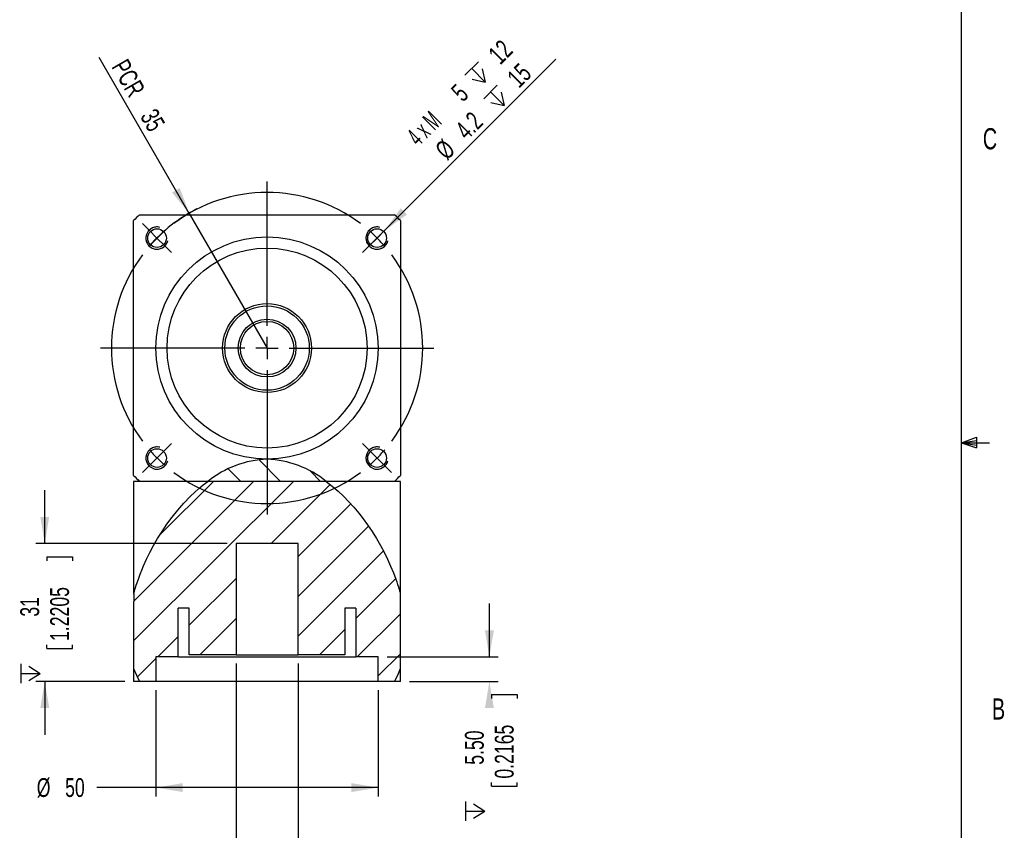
# Model space of a CAD drawing. Extents: x 11 to 421, y 5 to 275.
# Tile 4 of 6: x 310 to 421, y 96 to 188. Entities that reach past the tile are written whole.
import ezdxf
from ezdxf.enums import TextEntityAlignment as Align

# ---------------------------------------------------------------- set-up
doc = ezdxf.new("R2010")
doc.units = 0
doc.linetypes.add('HIDDEN', pattern=[1.905, 1.27, -0.635])
doc.layers.get('0').update_dxf_attribs({"linetype": 'CONTINUOUS'})
doc.dimstyles.new('SLDDIMSTYLE0', dxfattribs={"dimtxt": 2.116667, "dimasz": 3, "dimexe": 0, "dimexo": 0.0625, "dimgap": 0.529167, "dimtad": 1, "dimlfac": 2, "dimrnd": 1e-09, "dimzin": 12, "dimblk1": 'NONE', "dimsah": 1, "dimcen": 0, "dimazin": 3, "dimtfac": 1, "dimtmove": 0, "dimatfit": 3})
doc.dimstyles.new('SLDDIMSTYLE1', dxfattribs={"dimtxt": 2.116667, "dimasz": 3, "dimexe": 0, "dimexo": 0.0625, "dimgap": 0.529167, "dimtad": 0, "dimlfac": 2, "dimrnd": 1e-09, "dimzin": 12, "dimsah": 1, "dimcen": 0.09, "dimazin": 3, "dimtfac": 1, "dimtmove": 0, "dimatfit": 3})
doc.dimstyles.new('SLDDIMSTYLE2', dxfattribs={"dimtxt": 2.116667, "dimasz": 3, "dimexe": 0, "dimexo": 0.0625, "dimgap": 0.529167, "dimtad": 1, "dimlfac": 2, "dimrnd": 1e-09, "dimzin": 12, "dimsah": 1, "dimcen": 0, "dimazin": 3, "dimtfac": 1, "dimtofl": 0, "dimtmove": 0, "dimatfit": 3})
doc.dimstyles.new('SLDDIMSTYLE4', dxfattribs={"dimtxt": 2.116667, "dimasz": 3, "dimexe": 0, "dimexo": 0.0625, "dimgap": 0.529167, "dimtad": 0, "dimlfac": 2, "dimrnd": 1e-09, "dimzin": 4, "dimsah": 1, "dimcen": 0.09, "dimazin": 3, "dimtfac": 1, "dimtmove": 0, "dimatfit": 3})
doc.dimstyles.new('SLDDIMSTYLE5', dxfattribs={"dimtxt": 2.116667, "dimasz": 3, "dimexe": 0, "dimexo": 0.0625, "dimgap": 0.529167, "dimtad": 0, "dimlfac": 2, "dimrnd": 1e-09, "dimzin": 12, "dimsah": 1, "dimcen": 0.09, "dimazin": 3, "dimtfac": 1, "dimtofl": 0, "dimtmove": 0, "dimatfit": 3})

# ---------------------------------------------------------------- blocks, each defined once
blk = doc.blocks.new('*D23')
at = {"color": 7, "linetype": 'CONTINUOUS'}
for q in [(318.99, 183.38), (337.88, 150.67)]:
    blk.add_line((329.13, 165.83), q, dxfattribs=at)
blk.add_arc((337.88, 150.67), 17.53, 116.7295, 139.1516, dxfattribs=at)
blk.add_solid([(329.13, 165.83), (328.06, 168.68), (327.19, 168.18)], dxfattribs=at)
at = {"color": 7, "linetype": 'CONTINUOUS', "width": 0.7}
for s, p in [('PCR ', (319.78, 182.01)), ('35', (323.01, 176.42))]:
    blk.add_text(s, height=2.117, rotation=-60, dxfattribs=at).set_placement(p, align=Align.BOTTOM_LEFT)
blk = doc.blocks.new('SW_SYMBOL_HOLE_DEPTH')
at = {"color": 0, "linetype": 'CONTINUOUS'}
for p, q in [((0, 875), (800, 875)), ((400, 875), (400, 75)), ((100, 555), (400, 75)), ((700, 555), (400, 75))]:
    blk.add_line(p, q, dxfattribs=at)
blk = doc.blocks.new('*D24')
at = {"color": 7, "linetype": 'CONTINUOUS'}
for p, q in [((312.88, 128.67), (312.88, 134.67)), ((333.39, 128.67), (311.88, 128.67)), ((313.13, 127.17), (315.99, 127.17)), ((313.13, 127.17), (313.13, 126.75)), ((315.99, 127.17), (315.99, 126.75)), ((313.13, 116.86), (313.13, 117.29)), ((313.13, 116.86), (315.99, 116.86)), ((315.99, 116.86), (315.99, 117.29)), ((321.88, 113.17), (311.88, 113.17)), ((312.88, 113.17), (312.88, 107.17))]:
    blk.add_line(p, q, dxfattribs=at)
for points in [[(312.88, 128.67), (313.38, 131.67), (312.38, 131.67)], [(312.88, 113.17), (312.38, 110.17), (313.38, 110.17)]]:
    blk.add_solid(points, dxfattribs=at)
at = {"color": 7, "linetype": 'CONTINUOUS', "xscale": 0.0027037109, "yscale": 0.0027037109, "zscale": 0.0027037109, "rotation": 90}
blk.add_blockref('SW_SYMBOL_HOLE_DEPTH', (312.58, 112.98), dxfattribs=at)
at = {"color": 7, "linetype": 'CONTINUOUS', "width": 0.7}
for s, p in [('1.2205', (316.24, 117.72)), ('31', (312.88, 120.45))]:
    blk.add_text(s, height=2.117, rotation=90, dxfattribs=at).set_placement(p, align=Align.BOTTOM_LEFT)
blk = doc.blocks.new('*D25')
at = {"color": 7, "linetype": 'CONTINUOUS'}
for p, q in [((362.88, 115.92), (362.88, 121.92)), ((351.37, 115.92), (363.88, 115.92)), ((353.88, 113.17), (363.88, 113.17)), ((363.13, 111.69), (365.99, 111.69)), ((363.13, 111.69), (363.13, 111.26)), ((365.99, 111.69), (365.99, 111.26)), ((363.13, 101.37), (363.13, 101.8)), ((363.13, 101.37), (365.99, 101.37)), ((365.99, 101.37), (365.99, 101.8))]:
    blk.add_line(p, q, dxfattribs=at)
for points in [[(362.88, 115.92), (363.38, 118.92), (362.38, 118.92)], [(362.88, 113.17), (362.38, 110.17), (363.38, 110.17)]]:
    blk.add_solid(points, dxfattribs=at)
at = {"color": 7, "linetype": 'CONTINUOUS', "xscale": 0.0027037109, "yscale": 0.0027037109, "zscale": 0.0027037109, "rotation": 90}
blk.add_blockref('SW_SYMBOL_HOLE_DEPTH', (362.58, 97.49), dxfattribs=at)
at = {"color": 7, "linetype": 'CONTINUOUS', "width": 0.7}
for s, p in [('5.50', (362.88, 103.79)), ('0.2165', (366.24, 102.23))]:
    blk.add_text(s, height=2.117, rotation=90, dxfattribs=at).set_placement(p, align=Align.BOTTOM_LEFT)
blk = doc.blocks.new('*D26')
at = {"color": 7, "linetype": 'CONTINUOUS'}
for q in [(370.37, 183.17), (349.37, 162.16)]:
    blk.add_line((351.14, 163.93), q, dxfattribs=at)
blk.add_solid([(351.14, 163.93), (353.61, 165.7), (352.9, 166.4)], dxfattribs=at)
at = {"color": 7, "linetype": 'CONTINUOUS', "xscale": 0.0027037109, "yscale": 0.0027037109, "zscale": 0.0027037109, "rotation": 45}
for p in [(361.8, 179.69), (363.91, 177.05)]:
    blk.add_blockref('SW_SYMBOL_HOLE_DEPTH', p, dxfattribs=at)
at = {"color": 7, "linetype": 'CONTINUOUS'}
for s, height, width, p in [(' 12', 2.117, 0.7, (364.15, 181.62)), (' 15', 2.117, 0.7, (366.26, 178.98)), ('5', 2.12, 0.7, (360.35, 177.82)), ('4 x M', 2.117, 0.56, (355.35, 172.82)), ('4.2 ', 2.117, 0.7, (360.81, 173.53)), ('%%c', 2.117, 0.7, (358.55, 171.27))]:
    blk.add_text(s, height=height, rotation=45, dxfattribs=dict(at, width=width)).set_placement(p, align=Align.BOTTOM_LEFT)
blk = doc.blocks.new('_NONE')
blk = doc.blocks.new('*D27')
at = {"color": 7, "linetype": 'CONTINUOUS'}
for p, q in [((325.38, 112.17), (325.38, 100.22)), ((350.37, 112.17), (350.37, 100.22)), ((325.38, 101.22), (318.73, 101.22)), ((350.37, 101.22), (325.38, 101.22))]:
    blk.add_line(p, q, dxfattribs=at)
for points in [[(325.38, 101.22), (328.38, 100.72), (328.38, 101.72)], [(350.37, 101.22), (347.37, 101.72), (347.37, 100.72)]]:
    blk.add_solid(points, dxfattribs=at)
at = {"color": 7, "linetype": 'CONTINUOUS', "width": 0.7}
for s, p in [('%%c', (311.98, 99.53, 1.05)), ('50', (315.17, 99.53, 1.05))]:
    blk.add_text(s, height=2.117, dxfattribs=at).set_placement(p, align=Align.BOTTOM_LEFT)
blk = doc.blocks.new('*D28')
at = {"color": 7, "linetype": 'CONTINUOUS'}
for p, q in [((334.39, 115.17), (334.39, 90.17)), ((341.37, 115.17), (341.37, 90.17)), ((334.39, 91.17), (320.93, 91.17)), ((341.37, 91.17), (334.39, 91.17))]:
    blk.add_line(p, q, dxfattribs=at)
for points in [[(334.39, 91.17), (337.39, 90.67), (337.39, 91.67)], [(341.37, 91.17), (338.37, 91.67), (338.37, 90.67)]]:
    blk.add_solid(points, dxfattribs=at)
at = {"color": 7, "linetype": 'CONTINUOUS', "width": 0.7}
for s, p in [('%%c', (314.18, 89.49, 1.05)), ('14', (317.38, 89.49, 1.05))]:
    blk.add_text(s, height=2.117, dxfattribs=at).set_placement(p, align=Align.BOTTOM_LEFT)
blk = doc.blocks.new('SW_CENTERMARKSYMBOL_6')
at = {"color": 0, "linetype": 'CONTINUOUS'}
for p, q in [((-12.37, -9.87), (-12.37, 6.38)), ((-25.63, 0.88), (-26.38, 1.63)), ((0.88, 0.88), (1.63, 1.63)), ((-24.75, 0), (-25.63, 0.88)), ((-24.75, 0), (-23.86, -0.88)), ((0, 0), (-0.88, -0.88)), ((0, 0), (0.88, 0.88)), ((-23.86, -0.88), (-23.12, -1.63)), ((-0.88, -0.88), (-1.63, -1.63)), ((-12.37, -12.37), (-12.37, -11.12)), ((-14.87, -12.37), (-31.12, -12.37)), ((-12.37, -12.37), (-13.62, -12.37)), ((-12.37, -12.37), (-12.37, -13.62)), ((-12.37, -12.37), (-11.12, -12.37)), ((-9.87, -12.37), (6.38, -12.37)), ((-12.37, -14.87), (-12.37, -31.12)), ((-23.86, -23.86), (-23.12, -23.12)), ((-0.88, -23.86), (-1.63, -23.12)), ((-24.75, -24.75), (-23.86, -23.86)), ((0, -24.75), (-0.88, -23.86)), ((-24.75, -24.75), (-25.63, -25.63)), ((0, -24.75), (0.88, -25.63)), ((-25.63, -25.63), (-26.38, -26.38)), ((0.88, -25.63), (1.63, -26.38))]:
    blk.add_line(p, q, dxfattribs=at)
for start, end in [(53.1851, 126.8149), (130.9074, 135), (45, 49.0926), (135, 139.0926), (40.9074, 45), (143.1851, 216.8149), (323.1851, 36.8149), (220.9074, 225), (315, 319.0926), (225, 229.0926), (310.9074, 315), (233.1851, 306.8149)]:
    blk.add_arc((-12.37, -12.37), 17.5, start, end, dxfattribs=at)

msp = doc.modelspace()

# ---------------------------------------------------------------- linework, layer by layer
at = {"color": 7, "linetype": 'CONTINUOUS'}
for p, q in [((415.9568, 9.9587), (415.9568, 270.3087)), ((322.8773, 136.3344), (322.8773, 165.0093)), ((323.5398, 165.6719), (352.2147, 165.6719)), ((352.8773, 165.0093), (352.8773, 136.3344)), ((415.9568, 140.0249), (417.6632, 140.6348)), ((417.6632, 140.6348), (417.6632, 139.4514)), ((415.9568, 140.0249), (417.6632, 140.2545)), ((415.9568, 140.0249), (419.1318, 140.0249)), ((415.9568, 140.0249), (417.6632, 139.4514)), ((415.9568, 140.0249), (417.6632, 139.7631)), ((336.9574, 138.1214), (339.4069, 135.6719)), ((333.5091, 137.0796), (334.9168, 135.6719)), ((342.7519, 136.817), (343.897, 135.6719)), ((340.8378, 135.6719), (322.8773, 117.7114)), ((322.8773, 135.6719), (322.8773, 122.9746)), ((323.5398, 135.6719), (322.8773, 135.6719)), ((336.3477, 135.6719), (322.8794, 122.2036)), ((331.2257, 135.6719), (323.5398, 135.6719)), ((331.8575, 135.6719), (325.7932, 129.6075)), ((344.5289, 135.6719), (331.2257, 135.6719)), ((344.9802, 135.3241), (338.3279, 128.6719)), ((352.2147, 135.6719), (344.5289, 135.6719)), ((352.8773, 135.6719), (352.2147, 135.6719)), ((352.8773, 122.978), (352.8773, 135.6719)), ((347.2927, 133.1465), (341.3683, 127.2222)), ((349.28, 130.6437), (341.3683, 122.732)), ((341.3683, 128.6719), (334.3862, 128.6719)), ((334.3862, 128.6719), (334.3862, 116.1719)), ((341.3683, 116.1719), (341.3683, 128.6719)), ((350.9686, 127.8422), (341.3683, 118.2419)), ((334.3862, 124.7302), (329.1309, 119.4748)), ((352.3337, 124.7171), (347.8742, 120.2576)), ((322.8794, 122.9793), (322.8794, 122.1719)), ((352.8752, 122.1719), (352.8752, 122.9793)), ((322.8794, 122.1719), (322.8773, 122.1719)), ((322.8773, 122.1719), (322.8773, 114.6007)), ((352.8773, 122.1719), (352.8752, 122.1719)), ((352.8773, 114.6007), (352.8773, 122.1719)), ((329.1309, 121.4219), (327.8804, 121.4219)), ((327.8804, 115.9219), (327.8804, 121.4219)), ((329.1309, 116.1719), (329.1309, 121.4219)), ((347.8742, 121.4219), (346.6237, 121.4219)), ((346.6237, 121.4219), (346.6237, 116.1719)), ((347.8742, 121.4219), (347.8742, 115.9219)), ((352.8773, 120.7706), (348.0286, 115.9219)), ((334.3862, 120.24), (330.3181, 116.1719)), ((346.6237, 119.0071), (343.7884, 116.1719)), ((327.8804, 118.2244), (325.5779, 115.9219)), ((352.8773, 116.2805), (350.3748, 113.778)), ((325.3798, 115.7237), (323.2904, 113.6344)), ((327.8804, 115.9219), (325.3798, 115.9219)), ((325.3798, 115.9219), (325.3798, 113.1719)), ((327.8804, 115.9219), (347.8742, 115.9219)), ((334.3862, 116.1719), (329.1309, 116.1719)), ((334.3862, 116.1719), (341.3683, 116.1719)), ((346.6237, 116.1719), (341.3683, 116.1719)), ((350.3748, 115.9219), (347.8742, 115.9219)), ((350.3748, 113.1719), (350.3748, 115.9219)), ((322.8773, 114.6007), (322.8773, 113.1719)), ((352.8773, 113.1719), (352.8773, 114.6007)), ((323.5398, 113.1719), (322.8773, 113.1719)), ((325.3798, 113.1719), (323.5398, 113.1719)), ((350.3748, 113.1719), (325.3798, 113.1719)), ((352.2147, 113.1719), (350.3748, 113.1719)), ((352.8773, 113.1719), (352.2147, 113.1719))]:
    msp.add_line(p, q, dxfattribs=at)
for points in [[(322.8781, 122.9746), (322.8776, 122.9728), (322.8841, 122.997), (322.899, 123.0522), (322.9219, 123.1365), (322.9659, 123.294), (323.0231, 123.4926), (323.0929, 123.7257), (323.1738, 123.985), (323.3022, 124.3755), (323.449, 124.7957), (323.6128, 125.2369), (323.7949, 125.6984), (323.993, 126.1719), (324.3226, 126.9046), (324.6877, 127.6512), (325.1084, 128.4431), (325.5681, 129.2398), (326.069, 130.0401), (326.6158, 130.8454), (327.2053, 131.6447), (327.8453, 132.4414), (328.5361, 133.2275), (329.2776, 133.9944), (329.7352, 134.4307), (330.2117, 134.8567), (330.7084, 135.2713), (331.2257, 135.6719)], [(344.5289, 135.6719), (345.2106, 135.1373), (345.8614, 134.5751), (346.4805, 133.9909), (347.0761, 133.3807), (347.6413, 132.755), (348.1831, 132.1091), (348.6954, 131.4528), (349.1797, 130.7875), (349.6984, 130.0206), (350.181, 129.2489), (350.6294, 128.4733), (351.0421, 127.6996), (351.4255, 126.9184), (351.7713, 126.1493), (352.0799, 125.3967), (352.3479, 124.6772), (352.4554, 124.3665), (352.5531, 124.0712), (352.6411, 123.7927), (352.7174, 123.5404), (352.7663, 123.3727), (352.8074, 123.2277), (352.84, 123.1096), (352.863, 123.0248), (352.8759, 122.9768), (352.8756, 122.978)], [(322.8773, 114.6007), (323.1785, 113.8669), (323.5398, 113.1719)], [(352.2147, 113.1719), (352.5729, 113.86), (352.8773, 114.6007)]]:
    msp.add_lwpolyline(points, dxfattribs=at)
for centre, radius in [((325.5029, 163.0462), 1.05), ((350.2517, 163.0462), 1.05), ((337.8773, 150.6719), 12.5), ((337.8773, 150.6719), 11.25), ((337.8773, 150.6719), 5), ((337.8773, 150.6719), 4.75), ((337.8773, 150.6719), 3.25), ((337.8773, 150.6719), 3), ((325.5029, 138.2975), 1.05), ((350.2517, 138.2975), 1.05)]:
    msp.add_circle(centre, radius, dxfattribs=at)
for centre, radius, start, end in [((337.8773, 150.6719), 20.75, 133.706268, 136.293732), ((337.8773, 150.6719), 20.75, 43.706268, 46.293732), ((325.5029, 163.0462), 1.25, 75, 345), ((350.2517, 163.0462), 1.25, 75, 345), ((325.5029, 138.2975), 1.25, 75, 345), ((350.2517, 138.2975), 1.25, 75, 345), ((338.3602, 126.7882), 11.394, 92.429149, 128.768085), ((337.4011, 126.8061), 11.3757, 51.201791, 87.600976), ((337.8773, 150.6719), 20.75, 223.706268, 226.293732), ((337.8773, 150.6719), 20.75, 313.706268, 316.293732)]:
    msp.add_arc(centre, radius, start, end, dxfattribs=at)
at = {"color": 7, "linetype": 'HIDDEN'}
for centre in [(325.5029, 163.0462), (350.2517, 163.0462), (325.5029, 138.2975), (350.2517, 138.2975)]:
    msp.add_arc(centre, 1.25, 75, 345, dxfattribs=at)

# ---------------------------------------------------------------- block references
at = {"color": 7, "linetype": 'CONTINUOUS'}
msp.add_blockref('SW_CENTERMARKSYMBOL_6', (350.2517, 163.0462), dxfattribs=at)

# ---------------------------------------------------------------- texts
at = {"color": 7, "linetype": 'CONTINUOUS', "width": 0.7}
for s, p in [('C', (418.368, 172.3194)), ('B', (419.3916, 108.1592))]:
    msp.add_text(s, height=2.3813, dxfattribs=at).set_placement(p, align=Align.BOTTOM_LEFT)

# ---------------------------------------------------------------- dimensions: what is measured, and where the dimension line sits
at = {"color": 7, "linetype": 'CONTINUOUS'}
dim = msp.add_diameter_dim_2p(p1=(349.3678, 162.1624), p2=(351.1355, 163.9301), text='4 x M<> {\\fGDT;x} 12\\P%%c4.2 {\\fGDT;x} 15', dimstyle='SLDDIMSTYLE0', override={"dimpost": '<>'}, dxfattribs=at)
dim.commit()
dim.dimension.update_dxf_attribs({"geometry": '*D26', "text_midpoint": (363.6738, 176.4684), "dimtype": 163})
dim = msp.add_radius_dim(center=(337.8773, 150.6719), mpoint=(329.1273, 165.8273), text='PCR <>', dimstyle='SLDDIMSTYLE2', dxfattribs=at)
dim.commit()
dim.dimension.update_dxf_attribs({"geometry": '*D23', "text_midpoint": (322.1578, 177.8989), "dimtype": 164})
for base, p1, p2, dimstyle, picture, middle in [((312.8773, 113.1719), (334.3862, 128.6719), (322.8773, 113.1719), 'SLDDIMSTYLE1', '*D24', (312.8773, 120.5047)), ((362.8773, 113.1719), (350.3748, 115.9219), (352.8773, 113.1719), 'SLDDIMSTYLE4', '*D25', (362.8773, 105.0159))]:
    dim = msp.add_linear_dim(base=base, p1=p1, p2=p2, angle=90, text='{\\fGDT;x}<>', dimstyle=dimstyle, dxfattribs=at)
    dim.commit()
    dim.dimension.update_dxf_attribs({"geometry": picture, "text_midpoint": middle, "dimtype": 160})
for base, p1, p2, text, picture, middle in [((334.3862, 91.1719), (341.3683, 116.1719), (334.3862, 116.1719), '%%c14', '*D28', (317.3429, 91.1719)), ((325.3798, 101.2159), (350.3748, 113.1719), (325.3798, 113.1719), '%%c50', '*D27', (315.1407, 101.2159))]:
    dim = msp.add_linear_dim(base=base, p1=p1, p2=p2, text=text, dimstyle='SLDDIMSTYLE5', dxfattribs=at)
    dim.commit()
    dim.dimension.update_dxf_attribs({"geometry": picture, "text_midpoint": middle, "dimtype": 160})

doc.saveas('drawing.dxf')
